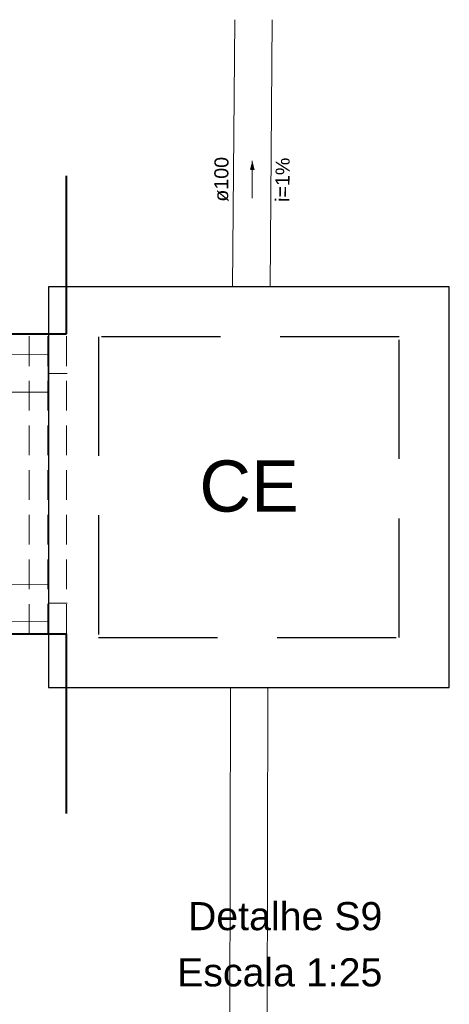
# Model space of a CAD drawing. Header units: millimetres. Extents: x 7756.9 to 7779.8, y 6827.8 to 6848.8.
# Tile 6 of 6: x 7775.3 to 7779.8, y 6838.3 to 6848.8. Entities that reach past the tile are written whole.
import ezdxf

# ---------------------------------------------------------------- set-up
doc = ezdxf.new("R2010")
doc.units = ezdxf.units.MM
doc.header["$MEASUREMENT"] = 0
doc.linetypes.add('DASHED', pattern=[1.905, 1.27, -0.635])
doc.linetypes.add('HIDDEN2', pattern=[0.47625, 0.3175, -0.15875])
for name, color, linetype, lineweight in [('DI-Títulos', 3, 'Continuous', 5), ('MB_ALVENARIA', 7, 'Continuous', 40), ('MB_ESQUADRIA', 7, 'Continuous', 5), ('TQ-Condutos', 3, 'Continuous', 5), ('TQ-Conexões', 9, 'Continuous', 5), ('TQ-Sentido conduto', 9, 'Continuous', 5), ('TQ-Textos conduto', 7, 'Continuous', 5)]:
    doc.layers.add(name, color=color, linetype=linetype, lineweight=lineweight)
doc.layers.add('Simbolos', color=5, linetype='Continuous')
doc.layers.add('Simbolos_int', color=2, linetype='Continuous')
doc.styles.add('Arial', font='txt')

msp = doc.modelspace()

# ---------------------------------------------------------------- hatches: boundary and pattern name
at = {"layer": 'TQ-Sentido conduto', "linetype": 'Continuous'}
msp.add_hatch(color=256, dxfattribs=at).paths.add_polyline_path([(7777.742, 6847.298), (7777.716, 6847.202), (7777.767, 6847.201)])

# ---------------------------------------------------------------- linework, layer by layer
at = {"layer": 'MB_ALVENARIA'}
for p, q in [((7775.761, 6845.451), (7775.761, 6847.139)), ((7775.761, 6840.335), (7775.761, 6842.251))]:
    msp.add_line(p, q, dxfattribs=at)
for points in [[(7775.161, 6845.451), (7775.761, 6845.451)], [(7775.161, 6842.251), (7775.761, 6842.251)]]:
    msp.add_lwpolyline(points, dxfattribs=at)
at = {"layer": 'MB_ESQUADRIA', "linetype": 'HIDDEN2'}
for points in [[(7775.361, 6842.251), (7775.361, 6845.451)], [(7775.561, 6842.251), (7775.561, 6845.451)], [(7775.761, 6842.251), (7775.761, 6845.451)]]:
    msp.add_lwpolyline(points, dxfattribs=at)
at = {"layer": 'Simbolos', "linetype": 'Continuous'}
msp.add_lwpolyline([(7775.567, 6841.678), (7779.843, 6841.678), (7779.843, 6845.955), (7775.567, 6845.955), (7775.567, 6841.678), (7775.567, 6841.678)], dxfattribs=at)
at = {"layer": 'Simbolos_int', "linetype": 'DASHED'}
msp.add_lwpolyline([(7776.101, 6842.212), (7779.309, 6842.212), (7779.309, 6845.42), (7776.101, 6845.42), (7776.101, 6842.212), (7776.101, 6842.212)], dxfattribs=at)
at = {"layer": 'TQ-Condutos'}
for p, q in [((7777.531, 6845.955), (7777.555, 6848.804)), ((7777.931, 6845.955), (7777.955, 6848.804)), ((7773.086, 6845.241), (7775.567, 6845.228)), ((7773.086, 6844.841), (7775.565, 6844.828)), ((7765.027, 6842.85), (7775.568, 6842.778)), ((7765.027, 6842.45), (7775.565, 6842.378)), ((7777.478, 6827.79), (7777.509, 6841.678)), ((7777.878, 6827.79), (7777.909, 6841.678))]:
    msp.add_line(p, q, dxfattribs=at)
at = {"layer": 'TQ-Conexões'}
for p, q in [((7775.565, 6844.928), (7775.566, 6845.128)), ((7775.766, 6845.027), (7775.566, 6845.028)), ((7775.566, 6842.478), (7775.567, 6842.678)), ((7775.767, 6842.577), (7775.567, 6842.578))]:
    msp.add_line(p, q, dxfattribs=at)
at = {"layer": 'TQ-Sentido conduto'}
msp.add_lwpolyline([(7777.739, 6846.898), (7777.742, 6847.298)], dxfattribs=at)

# ---------------------------------------------------------------- texts
at = {"layer": 'DI-Títulos', "char_height": 0.3, "attachment_point": 9, "line_spacing_factor": 0.6, "style": 'Arial'}
for s, insert, width in [('Detalhe S9', (7779.129, 6839.084), 4.15611), ('Escala 1:25', (7779.129, 6838.484), 4.38949)]:
    msp.add_mtext(s, dxfattribs=dict(at, insert=insert, width=width))
at = {"layer": 'Simbolos', "insert": (7777.177, 6843.547), "char_height": 0.546, "width": 2.13931, "attachment_point": 7, "line_spacing_factor": 0.6, "style": 'Arial'}
msp.add_mtext('CE', dxfattribs=at)
at = {"layer": 'TQ-Textos conduto', "char_height": 0.15, "attachment_point": 8, "rotation": 89.5247, "line_spacing_factor": 0.6, "style": 'Arial'}
for s, insert, width in [('ø100', (7777.49, 6847.1), 0.9573), ('i=1%', (7778.14, 6847.095), 0.94562)]:
    msp.add_mtext(s, dxfattribs=dict(at, insert=insert, width=width))

doc.saveas('drawing.dxf')
